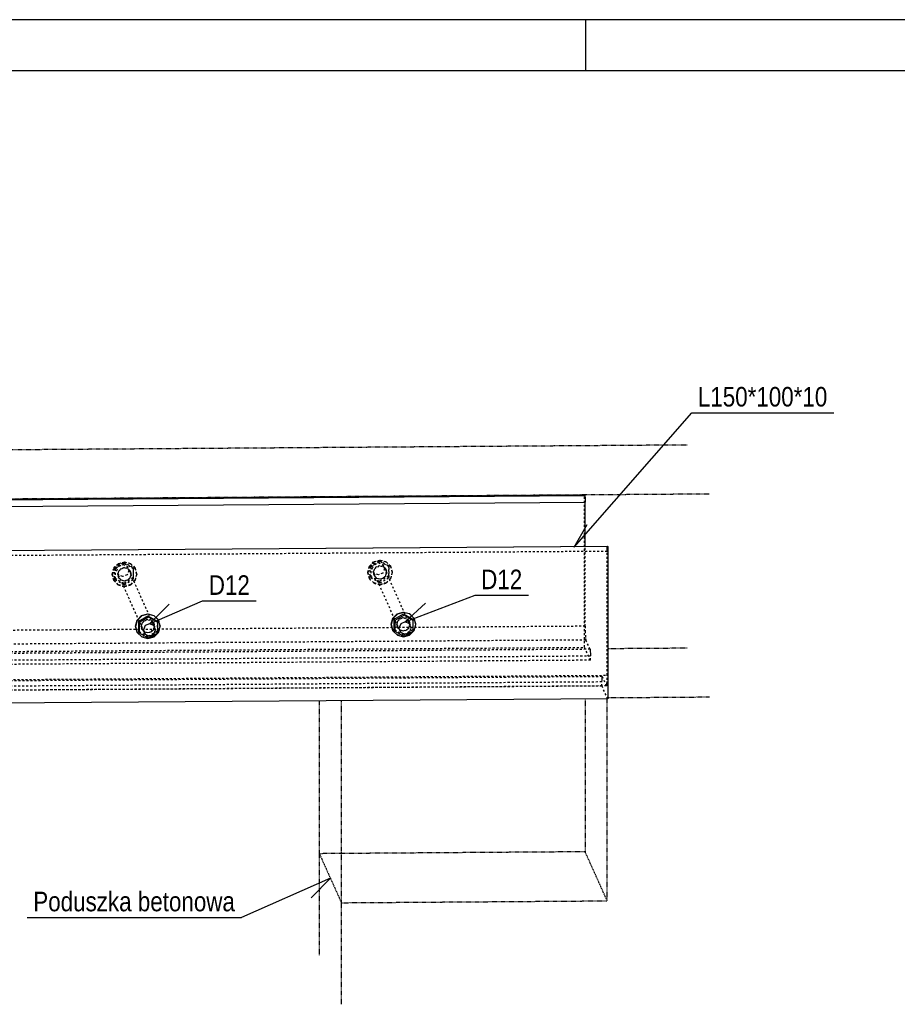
# Model space of a CAD drawing. Header units: millimetres. Extents: x 0 to 4200, y 0 to 2970.
# Tile 4 of 5: x 1547 to 2404, y 2009 to 2970. Entities that reach past the tile are written whole.
import ezdxf

# ---------------------------------------------------------------- set-up
doc = ezdxf.new("R2010")
doc.units = ezdxf.units.MM
doc.linetypes.add('DXK_LINE_DOT2', pattern=[3.9198, 1.9599, -1.9599])
doc.linetypes.add('DXK_LINE_DOT4', pattern=[0.9408, 0.4704, -0.4704])
doc.styles.add('Arial Narrow', font='ARIALN.TTF', dxfattribs={"height": 0.2})

# ---------------------------------------------------------------- blocks, each defined once
blk = doc.blocks.new('Unknown-2561818-1268')
at = {"color": 7, "linetype": 'Continuous'}
for p, q in [((4200, 2970), (0, 2970)), ((2100, 2920), (2100, 2970)), ((4150, 2920), (50, 2920))]:
    blk.add_line(p, q, dxfattribs=at)
blk = doc.blocks.new('Part-2561818-1314 - 1297')
at = {"color": 8, "linetype": 'DXK_LINE_DOT2'}
for p, q in [((1889.47, 2436.75), (1898.46, 2441.97)), ((1889.47, 2426.44), (1889.47, 2436.75)), ((1889.47, 2436.75), (1890.04, 2435.49)), ((1899.02, 2440.71), (1890.04, 2435.49)), ((1890.04, 2435.49), (1890.04, 2425.18)), ((1898.46, 2441.97), (1907.44, 2436.88)), ((1898.46, 2441.97), (1899.02, 2440.71)), ((1908.01, 2435.62), (1899.02, 2440.71)), ((1907.44, 2436.88), (1907.44, 2426.57)), ((1907.44, 2436.88), (1908.01, 2435.62)), ((1908.01, 2425.31), (1908.01, 2435.62)), ((1898.46, 2421.35), (1889.47, 2426.44)), ((1889.47, 2426.44), (1890.04, 2425.18)), ((1890.04, 2425.18), (1899.02, 2420.09)), ((1907.44, 2426.57), (1898.46, 2421.35)), ((1899.02, 2420.09), (1908.01, 2425.31)), ((1907.44, 2426.57), (1908.01, 2425.31)), ((1898.46, 2421.35), (1899.02, 2420.09))]:
    blk.add_line(p, q, dxfattribs=at)
blk = doc.blocks.new('Part-2561818-1306 - 1297')
at = {"color": 5, "linetype": 'Continuous'}
for p, q in [((224.35, 2442.43), (2121.29, 2456.02)), ((2121.52, 2455.52), (224.58, 2441.92)), ((2121.29, 2456.02), (2121.52, 2455.52)), ((2121.52, 2455.52), (2121.52, 2306.71)), ((2121.52, 2306.71), (224.58, 2293.12))]:
    blk.add_line(p, q, dxfattribs=at)
at = {"color": 8, "linetype": 'DXK_LINE_DOT2'}
for p, q in [((2120.95, 2450.82), (2120.98, 2453.04)), ((2120.98, 2453.04), (2121.05, 2454.81)), ((2121.05, 2454.81), (2121.16, 2455.86)), ((2121.16, 2455.86), (2121.29, 2456.02)), ((2120.95, 2450.82), (224.01, 2437.23)), ((2120.95, 2329.8), (2120.95, 2450.82)), ((2116.19, 2328.48), (223.99, 2314.92)), ((224.01, 2316.2), (2120.95, 2329.8)), ((2115.88, 2325.5), (2115.95, 2327.27)), ((2115.95, 2327.27), (2116.06, 2328.31)), ((2116.06, 2328.31), (2116.19, 2328.48)), ((2120.27, 2319.41), (2116.19, 2328.48)), ((2120.9, 2325.36), (2120.95, 2329.8)), ((2115.85, 2323.28), (218.91, 2309.69)), ((2115.85, 2319.31), (218.91, 2305.72)), ((2120.27, 2319.41), (223.33, 2305.81)), ((2115.85, 2323.28), (2115.88, 2325.5)), ((2115.85, 2319.31), (2115.85, 2323.28)), ((2121.52, 2306.71), (2115.85, 2319.31)), ((2120.27, 2319.41), (2120.53, 2319.73)), ((2120.53, 2319.73), (2120.75, 2321.82)), ((2120.75, 2321.82), (2120.9, 2325.36))]:
    blk.add_line(p, q, dxfattribs=at)
blk = doc.blocks.new('Part-2561818-2351 - 1297')
at = {"color": 4, "linetype": 'DXK_LINE_DOT4'}
for p, q in [((1839.83, 2155.59), (1839.83, 2304.7)), ((1861.37, 2107.71), (1861.37, 2304.85)), ((1839.83, 2155.59), (1861.37, 2107.71)), ((1861.37, 2107.71), (2120.95, 2109.57))]:
    blk.add_line(p, q, dxfattribs=at)
blk = doc.blocks.new('Part-2561818-1315 - 1297')
at = {"color": 8, "linetype": 'DXK_LINE_DOT2'}
for p, q in [((1893.03, 2440.66), (1899.02, 2442.3)), ((1899.02, 2442.3), (1905.01, 2440.75)), ((1887.04, 2430.31), (1888.65, 2436.27)), ((1888.79, 2435.96), (1887.18, 2430)), ((1888.65, 2436.27), (1893.03, 2440.66)), ((1893.17, 2440.35), (1888.79, 2435.96)), ((1893.4, 2433.58), (1892.53, 2430.35)), ((1892.67, 2430.04), (1893.54, 2433.27)), ((1899.16, 2441.99), (1893.17, 2440.35)), ((1895.78, 2435.96), (1893.4, 2433.58)), ((1893.54, 2433.27), (1895.92, 2435.64)), ((1899.02, 2436.85), (1895.78, 2435.96)), ((1895.92, 2435.64), (1899.16, 2436.53)), ((1902.27, 2436), (1899.02, 2436.85)), ((1905.15, 2440.43), (1899.16, 2441.99)), ((1899.16, 2436.53), (1902.41, 2435.69)), ((1904.64, 2433.66), (1902.27, 2436)), ((1902.41, 2435.69), (1904.78, 2433.35)), ((1904.78, 2433.35), (1904.64, 2433.66)), ((1905.51, 2430.44), (1904.64, 2433.66)), ((1904.78, 2433.35), (1905.65, 2430.13)), ((1905.01, 2440.75), (1909.4, 2436.42)), ((1909.54, 2436.11), (1905.15, 2440.43)), ((1909.54, 2436.11), (1909.4, 2436.42)), ((1909.4, 2436.42), (1911, 2430.48)), ((1911.14, 2430.17), (1909.54, 2436.11)), ((1888.65, 2424.37), (1887.04, 2430.31)), ((1887.18, 2430), (1888.79, 2424.06)), ((1888.79, 2424.06), (1888.65, 2424.37)), ((1893.03, 2420.04), (1888.65, 2424.37)), ((1888.79, 2424.06), (1893.17, 2419.73)), ((1892.53, 2430.35), (1893.4, 2427.13)), ((1893.54, 2426.82), (1892.67, 2430.04)), ((1893.54, 2426.82), (1893.4, 2427.13)), ((1893.4, 2427.13), (1895.78, 2424.79)), ((1895.92, 2424.47), (1893.54, 2426.82)), ((1895.78, 2424.79), (1899.02, 2423.95)), ((1899.16, 2423.63), (1895.92, 2424.47)), ((1899.02, 2423.95), (1902.27, 2424.84)), ((1902.41, 2424.52), (1899.16, 2423.63)), ((1902.27, 2424.84), (1904.64, 2427.21)), ((1904.78, 2426.9), (1902.41, 2424.52)), ((1904.64, 2427.21), (1905.51, 2430.44)), ((1905.65, 2430.13), (1904.78, 2426.9)), ((1909.4, 2424.52), (1905.01, 2420.13)), ((1905.15, 2419.82), (1909.54, 2424.2)), ((1911, 2430.48), (1909.4, 2424.52)), ((1909.54, 2424.2), (1911.14, 2430.17)), ((1899.02, 2418.49), (1893.03, 2420.04)), ((1893.17, 2419.73), (1899.16, 2418.18)), ((1905.01, 2420.13), (1899.02, 2418.49)), ((1899.16, 2418.18), (1905.15, 2419.82))]:
    blk.add_line(p, q, dxfattribs=at)
blk = doc.blocks.new('Part-2561818-1307 - 1297')
at = {"color": 5, "linetype": 'Continuous'}
for p, q in [((201.9, 2492.32), (2098.84, 2505.91)), ((202.13, 2491.82), (2099.07, 2505.41)), ((2098.84, 2505.91), (2099.07, 2505.41)), ((2099.07, 2505.41), (2099.2, 2504.67)), ((2099.2, 2504.67), (2099.31, 2503.13)), ((2099.31, 2503.13), (2099.38, 2501.04)), ((2099.38, 2501.04), (2099.41, 2498.7)), ((202.47, 2485.11), (2099.41, 2498.7)), ((2099.41, 2455.86), (2099.41, 2498.7))]:
    blk.add_line(p, q, dxfattribs=at)
at = {"color": 8, "linetype": 'DXK_LINE_DOT2'}
for p, q in [((2098.84, 2357.11), (2098.84, 2505.91)), ((2099.41, 2377.68), (2099.41, 2455.86)), ((2099.41, 2377.68), (224.01, 2364.24)), ((2099.41, 2377.68), (2099.46, 2373.01)), ((2099.46, 2373.01), (2099.61, 2368.82)), ((2099.61, 2368.82), (2099.83, 2365.75)), ((2099.83, 2365.75), (2100.09, 2364.26)), ((201.9, 2343.52), (2098.84, 2357.11)), ((2100.09, 2364.26), (224.01, 2350.82)), ((2104.51, 2344.51), (2098.84, 2357.11)), ((2104.17, 2355.19), (2100.09, 2364.26)), ((2104.17, 2355.19), (224.01, 2341.72)), ((2104.51, 2348.48), (224.01, 2335.01)), ((2104.17, 2355.19), (2104.3, 2354.45)), ((2104.3, 2354.45), (2104.41, 2352.91)), ((2104.41, 2352.91), (2104.49, 2350.82)), ((2104.49, 2350.82), (2104.51, 2348.48)), ((2104.51, 2344.51), (2104.51, 2348.48)), ((2104.51, 2344.51), (224.01, 2331.04))]:
    blk.add_line(p, q, dxfattribs=at)
blk = doc.blocks.new('Part-2561818-1313 - 1297')
at = {"color": 8, "linetype": 'DXK_LINE_DOT2'}
for p, q in [((1891.47, 2433.82), (1893.23, 2438.04)), ((1893.23, 2429.62), (1891.47, 2433.82)), ((1893.23, 2438.04), (1897.46, 2439.81)), ((1897.46, 2439.81), (1901.7, 2438.1)), ((1926.79, 2382.35), (1901.7, 2438.1)), ((1901.7, 2438.1), (1903.45, 2433.9)), ((1903.45, 2433.9), (1901.7, 2429.68)), ((1918.31, 2373.87), (1893.23, 2429.62)), ((1897.46, 2427.91), (1893.23, 2429.62)), ((1901.7, 2429.68), (1897.46, 2427.91))]:
    blk.add_line(p, q, dxfattribs=at)
at = {"color": 5, "linetype": 'Continuous'}
for p, q in [((1919.31, 2380.08), (1917.55, 2375.86)), ((1917.55, 2375.86), (1919.31, 2371.66)), ((1923.54, 2381.86), (1919.31, 2380.08)), ((1927.78, 2380.14), (1923.54, 2381.86)), ((1927.78, 2380.14), (1926.79, 2382.35)), ((1929.53, 2375.95), (1927.78, 2380.14)), ((1927.78, 2371.73), (1929.53, 2375.95)), ((1919.31, 2371.66), (1918.31, 2373.87)), ((1919.31, 2371.66), (1923.54, 2369.95)), ((1923.54, 2369.95), (1927.78, 2371.73))]:
    blk.add_line(p, q, dxfattribs=at)
blk = doc.blocks.new('Part-2561818-1316 - 1297')
at = {"color": 5, "linetype": 'Continuous'}
for p, q in [((1909.86, 2379.6), (1911.47, 2385.56)), ((1911.61, 2385.25), (1910, 2379.28)), ((1911.47, 2385.56), (1915.85, 2389.95)), ((1915.99, 2389.64), (1911.61, 2385.25)), ((1915.85, 2389.95), (1921.84, 2391.59)), ((1921.98, 2391.27), (1915.99, 2389.64)), ((1921.84, 2391.59), (1927.83, 2390.04)), ((1927.97, 2389.72), (1921.98, 2391.27)), ((1927.83, 2390.04), (1932.22, 2385.71)), ((1932.36, 2385.4), (1927.97, 2389.72)), ((1932.36, 2385.4), (1932.22, 2385.71)), ((1933.96, 2379.45), (1932.36, 2385.4)), ((1911.47, 2373.66), (1909.86, 2379.6)), ((1910, 2379.28), (1911.61, 2373.34)), ((1932.36, 2373.49), (1933.96, 2379.45)), ((1911.61, 2373.34), (1911.47, 2373.66)), ((1911.61, 2373.34), (1915.99, 2369.02)), ((1915.99, 2369.02), (1921.98, 2367.46)), ((1921.98, 2367.46), (1927.97, 2369.1)), ((1927.97, 2369.1), (1932.36, 2373.49))]:
    blk.add_line(p, q, dxfattribs=at)
at = {"color": 8, "linetype": 'DXK_LINE_DOT2'}
for p, q in [((1918.6, 2385.24), (1916.22, 2382.87)), ((1916.36, 2382.55), (1918.74, 2384.93)), ((1921.84, 2386.13), (1918.6, 2385.24)), ((1918.74, 2384.93), (1921.98, 2385.82)), ((1925.09, 2385.29), (1921.84, 2386.13)), ((1921.98, 2385.82), (1925.23, 2384.98)), ((1927.46, 2382.95), (1925.09, 2385.29)), ((1925.23, 2384.98), (1927.6, 2382.63)), ((1932.22, 2385.71), (1933.82, 2379.77)), ((1916.22, 2382.87), (1915.35, 2379.64)), ((1915.35, 2379.64), (1916.22, 2376.42)), ((1915.49, 2379.32), (1916.36, 2382.55)), ((1916.36, 2376.1), (1915.49, 2379.32)), ((1916.36, 2376.1), (1916.22, 2376.42)), ((1916.22, 2376.42), (1918.6, 2374.08)), ((1918.74, 2373.76), (1916.36, 2376.1)), ((1925.09, 2374.12), (1927.46, 2376.5)), ((1927.6, 2376.19), (1925.23, 2373.81)), ((1927.6, 2382.63), (1927.46, 2382.95)), ((1928.33, 2379.73), (1927.46, 2382.95)), ((1927.46, 2376.5), (1928.33, 2379.73)), ((1927.6, 2382.63), (1928.47, 2379.42)), ((1928.47, 2379.42), (1927.6, 2376.19)), ((1933.82, 2379.77), (1932.22, 2373.81)), ((1915.85, 2369.33), (1911.47, 2373.66)), ((1921.84, 2367.78), (1915.85, 2369.33)), ((1918.6, 2374.08), (1921.84, 2373.24)), ((1921.98, 2372.92), (1918.74, 2373.76)), ((1921.84, 2373.24), (1925.09, 2374.12)), ((1927.83, 2369.42), (1921.84, 2367.78)), ((1925.23, 2373.81), (1921.98, 2372.92)), ((1932.22, 2373.81), (1927.83, 2369.42))]:
    blk.add_line(p, q, dxfattribs=at)
blk = doc.blocks.new('Part-2561818-1317 - 1297')
at = {"color": 5, "linetype": 'Continuous'}
for p, q in [((1913, 2384.46), (1921.98, 2389.68)), ((1922.55, 2388.42), (1913.56, 2383.2)), ((1921.98, 2389.68), (1930.97, 2384.59)), ((1921.98, 2389.68), (1922.55, 2388.42)), ((1931.54, 2383.33), (1922.55, 2388.42)), ((1930.97, 2384.59), (1931.54, 2383.33)), ((1913, 2374.15), (1913, 2384.46)), ((1913, 2384.46), (1913.56, 2383.2)), ((1913.56, 2383.2), (1913.56, 2372.89)), ((1931.54, 2373.02), (1931.54, 2383.33)), ((1913, 2374.15), (1913.56, 2372.89)), ((1913.56, 2372.89), (1922.55, 2367.8)), ((1922.55, 2367.8), (1931.54, 2373.02))]:
    blk.add_line(p, q, dxfattribs=at)
at = {"color": 8, "linetype": 'DXK_LINE_DOT2'}
for p, q in [((1930.97, 2384.59), (1930.97, 2374.28)), ((1921.98, 2369.06), (1913, 2374.15)), ((1930.97, 2374.28), (1921.98, 2369.06)), ((1921.98, 2369.06), (1922.55, 2367.8)), ((1930.97, 2374.28), (1931.54, 2373.02))]:
    blk.add_line(p, q, dxfattribs=at)
blk = doc.blocks.new('Part-2561818-2348 - 1297')
at = {"color": 4, "linetype": 'DXK_LINE_DOT4'}
for p, q in [((102.63, 2539.94), (2199.25, 2554.97)), ((124.17, 2492.07), (2220.79, 2507.09)), ((2121.52, 2307.98), (2220.79, 2308.69))]:
    blk.add_line(p, q, dxfattribs=at)
blk = doc.blocks.new('Part-2561818-2349 - 1297')
at = {"color": 4, "linetype": 'DXK_LINE_DOT4'}
for p, q in [((2121.52, 2356.01), (2199.25, 2356.57)), ((2099.41, 2306.56), (2099.41, 2157.45)), ((2120.95, 2109.57), (2120.95, 2306.71)), ((2099.41, 2157.45), (1839.83, 2155.59)), ((1839.83, 2056.39), (1839.83, 2155.59)), ((1839.83, 2155.59), (1861.37, 2107.71)), ((2120.95, 2109.57), (2099.41, 2157.45)), ((1861.37, 2107.71), (2120.95, 2109.57)), ((1861.37, 2008.51), (1861.37, 2107.71))]:
    blk.add_line(p, q, dxfattribs=at)
blk = doc.blocks.new('Part-2561818-1343 - 1297')
at = {"color": 8, "linetype": 'DXK_LINE_DOT2'}
for p, q in [((1641.88, 2432.03), (1643.63, 2436.25)), ((1643.63, 2436.25), (1647.87, 2438.03)), ((1647.87, 2438.03), (1652.1, 2436.31)), ((1677.19, 2380.56), (1652.1, 2436.31)), ((1652.1, 2436.31), (1653.86, 2432.12)), ((1643.63, 2427.83), (1641.88, 2432.03)), ((1668.72, 2372.08), (1643.63, 2427.83)), ((1647.87, 2426.12), (1643.63, 2427.83)), ((1652.1, 2427.9), (1647.87, 2426.12)), ((1653.86, 2432.12), (1652.1, 2427.9))]:
    blk.add_line(p, q, dxfattribs=at)
at = {"color": 5, "linetype": 'Continuous'}
for p, q in [((1669.71, 2378.29), (1667.95, 2374.07)), ((1673.94, 2380.07), (1669.71, 2378.29)), ((1678.18, 2378.35), (1673.94, 2380.07)), ((1678.18, 2378.35), (1677.19, 2380.56)), ((1679.93, 2374.16), (1678.18, 2378.35)), ((1667.95, 2374.07), (1669.71, 2369.88)), ((1669.71, 2369.88), (1668.72, 2372.08)), ((1669.71, 2369.88), (1673.94, 2368.16)), ((1673.94, 2368.16), (1678.18, 2369.94)), ((1678.18, 2369.94), (1679.93, 2374.16))]:
    blk.add_line(p, q, dxfattribs=at)
blk = doc.blocks.new('Part-2561818-1344 - 1297')
at = {"color": 8, "linetype": 'DXK_LINE_DOT2'}
for p, q in [((1639.87, 2434.96), (1648.86, 2440.18)), ((1639.87, 2424.65), (1639.87, 2434.96)), ((1639.87, 2434.96), (1640.44, 2433.7)), ((1649.42, 2438.92), (1640.44, 2433.7)), ((1640.44, 2433.7), (1640.44, 2423.39)), ((1648.86, 2440.18), (1657.84, 2435.09)), ((1648.86, 2440.18), (1649.42, 2438.92)), ((1658.41, 2433.83), (1649.42, 2438.92)), ((1657.84, 2435.09), (1657.84, 2424.78)), ((1657.84, 2435.09), (1658.41, 2433.83)), ((1658.41, 2423.52), (1658.41, 2433.83)), ((1648.86, 2419.56), (1639.87, 2424.65)), ((1639.87, 2424.65), (1640.44, 2423.39)), ((1640.44, 2423.39), (1649.42, 2418.3)), ((1657.84, 2424.78), (1648.86, 2419.56)), ((1649.42, 2418.3), (1658.41, 2423.52)), ((1657.84, 2424.78), (1658.41, 2423.52)), ((1648.86, 2419.56), (1649.42, 2418.3))]:
    blk.add_line(p, q, dxfattribs=at)
blk = doc.blocks.new('Part-2561818-1345 - 1297')
at = {"color": 8, "linetype": 'DXK_LINE_DOT2'}
for p, q in [((1637.44, 2428.52), (1639.05, 2434.49)), ((1639.19, 2434.17), (1637.59, 2428.21)), ((1639.05, 2434.49), (1643.43, 2438.87)), ((1643.58, 2438.56), (1639.19, 2434.17)), ((1643.43, 2438.87), (1649.42, 2440.51)), ((1649.57, 2440.2), (1643.58, 2438.56)), ((1646.18, 2434.17), (1643.8, 2431.79)), ((1643.95, 2431.48), (1646.32, 2433.85)), ((1649.42, 2435.06), (1646.18, 2434.17)), ((1646.32, 2433.85), (1649.57, 2434.74)), ((1649.42, 2440.51), (1655.41, 2438.96)), ((1652.67, 2434.22), (1649.42, 2435.06)), ((1655.56, 2438.65), (1649.57, 2440.2)), ((1649.57, 2434.74), (1652.81, 2433.9)), ((1655.04, 2431.87), (1652.67, 2434.22)), ((1652.81, 2433.9), (1655.19, 2431.56)), ((1655.41, 2438.96), (1659.8, 2434.63)), ((1659.94, 2434.32), (1655.56, 2438.65)), ((1659.94, 2434.32), (1659.8, 2434.63)), ((1659.8, 2434.63), (1661.41, 2428.69)), ((1661.55, 2428.38), (1659.94, 2434.32)), ((1639.05, 2422.58), (1637.44, 2428.52)), ((1637.59, 2428.21), (1639.19, 2422.27)), ((1643.8, 2431.79), (1642.93, 2428.56)), ((1642.93, 2428.56), (1643.8, 2425.34)), ((1643.08, 2428.25), (1643.95, 2431.48)), ((1643.95, 2425.03), (1643.08, 2428.25)), ((1643.95, 2425.03), (1643.8, 2425.34)), ((1643.8, 2425.34), (1646.18, 2423)), ((1646.32, 2422.69), (1643.95, 2425.03)), ((1646.18, 2423), (1649.42, 2422.16)), ((1649.42, 2422.16), (1652.67, 2423.05)), ((1652.67, 2423.05), (1655.04, 2425.42)), ((1655.19, 2425.11), (1652.81, 2422.73)), ((1655.19, 2431.56), (1655.04, 2431.87)), ((1655.91, 2428.65), (1655.04, 2431.87)), ((1655.04, 2425.42), (1655.91, 2428.65)), ((1655.19, 2431.56), (1656.06, 2428.34)), ((1656.06, 2428.34), (1655.19, 2425.11)), ((1661.41, 2428.69), (1659.8, 2422.73)), ((1659.94, 2422.42), (1661.55, 2428.38)), ((1639.19, 2422.27), (1639.05, 2422.58)), ((1643.43, 2418.26), (1639.05, 2422.58)), ((1639.19, 2422.27), (1643.58, 2417.94)), ((1649.42, 2416.7), (1643.43, 2418.26)), ((1643.58, 2417.94), (1649.57, 2416.39)), ((1649.57, 2421.85), (1646.32, 2422.69)), ((1655.41, 2418.34), (1649.42, 2416.7)), ((1652.81, 2422.73), (1649.57, 2421.85)), ((1649.57, 2416.39), (1655.56, 2418.03)), ((1659.8, 2422.73), (1655.41, 2418.34)), ((1655.56, 2418.03), (1659.94, 2422.42))]:
    blk.add_line(p, q, dxfattribs=at)
blk = doc.blocks.new('Part-2561818-1346 - 1297')
at = {"color": 5, "linetype": 'Continuous'}
for p, q in [((1661.87, 2383.77), (1666.25, 2388.16)), ((1666.39, 2387.85), (1662.01, 2383.46)), ((1666.25, 2388.16), (1672.24, 2389.8)), ((1672.39, 2389.48), (1666.39, 2387.85)), ((1672.24, 2389.8), (1678.23, 2388.25)), ((1678.38, 2387.93), (1672.39, 2389.48)), ((1678.23, 2388.25), (1682.62, 2383.92)), ((1682.76, 2383.61), (1678.38, 2387.93)), ((1660.26, 2377.81), (1661.87, 2383.77)), ((1661.87, 2371.87), (1660.26, 2377.81)), ((1662.01, 2383.46), (1660.4, 2377.49)), ((1660.4, 2377.49), (1662.01, 2371.55)), ((1682.76, 2383.61), (1682.62, 2383.92)), ((1684.37, 2377.67), (1682.76, 2383.61)), ((1682.76, 2371.7), (1684.37, 2377.67)), ((1662.01, 2371.55), (1661.87, 2371.87)), ((1662.01, 2371.55), (1666.39, 2367.23)), ((1666.39, 2367.23), (1672.39, 2365.68)), ((1672.39, 2365.68), (1678.38, 2367.31)), ((1678.38, 2367.31), (1682.76, 2371.7))]:
    blk.add_line(p, q, dxfattribs=at)
at = {"color": 8, "linetype": 'DXK_LINE_DOT2'}
for p, q in [((1666.62, 2381.08), (1665.75, 2377.85)), ((1665.75, 2377.85), (1666.62, 2374.63)), ((1665.9, 2377.53), (1666.76, 2380.76)), ((1666.76, 2374.32), (1665.9, 2377.53)), ((1669, 2383.46), (1666.62, 2381.08)), ((1666.76, 2380.76), (1669.14, 2383.14)), ((1672.24, 2384.34), (1669, 2383.46)), ((1669.14, 2383.14), (1672.39, 2384.03)), ((1675.49, 2383.5), (1672.24, 2384.34)), ((1672.39, 2384.03), (1675.63, 2383.19)), ((1677.86, 2381.16), (1675.49, 2383.5)), ((1675.63, 2383.19), (1678.01, 2380.84)), ((1678.01, 2380.84), (1677.86, 2381.16)), ((1678.73, 2377.94), (1677.86, 2381.16)), ((1677.86, 2374.71), (1678.73, 2377.94)), ((1678.01, 2380.84), (1678.87, 2377.63)), ((1678.87, 2377.63), (1678.01, 2374.4)), ((1682.62, 2383.92), (1684.22, 2377.98)), ((1684.22, 2377.98), (1682.62, 2372.02)), ((1666.25, 2367.54), (1661.87, 2371.87)), ((1672.24, 2365.99), (1666.25, 2367.54)), ((1666.76, 2374.32), (1666.62, 2374.63)), ((1666.62, 2374.63), (1669, 2372.29)), ((1669.14, 2371.97), (1666.76, 2374.32)), ((1669, 2372.29), (1672.24, 2371.45)), ((1672.39, 2371.13), (1669.14, 2371.97)), ((1672.24, 2371.45), (1675.49, 2372.33)), ((1678.23, 2367.63), (1672.24, 2365.99)), ((1675.63, 2372.02), (1672.39, 2371.13)), ((1675.49, 2372.33), (1677.86, 2374.71)), ((1678.01, 2374.4), (1675.63, 2372.02)), ((1682.62, 2372.02), (1678.23, 2367.63))]:
    blk.add_line(p, q, dxfattribs=at)
blk = doc.blocks.new('Part-2561818-1347 - 1297')
at = {"color": 5, "linetype": 'Continuous'}
for p, q in [((1663.4, 2382.67), (1672.39, 2387.89)), ((1672.95, 2386.63), (1663.97, 2381.41)), ((1672.39, 2387.89), (1681.37, 2382.8)), ((1672.39, 2387.89), (1672.95, 2386.63)), ((1681.94, 2381.54), (1672.95, 2386.63)), ((1663.4, 2372.36), (1663.4, 2382.67)), ((1663.4, 2382.67), (1663.97, 2381.41)), ((1663.97, 2381.41), (1663.97, 2371.1)), ((1681.37, 2382.8), (1681.94, 2381.54)), ((1681.94, 2371.23), (1681.94, 2381.54)), ((1663.4, 2372.36), (1663.97, 2371.1)), ((1663.97, 2371.1), (1672.95, 2366.01)), ((1672.95, 2366.01), (1681.94, 2371.23))]:
    blk.add_line(p, q, dxfattribs=at)
at = {"color": 8, "linetype": 'DXK_LINE_DOT2'}
for p, q in [((1681.37, 2382.8), (1681.37, 2372.49)), ((1672.39, 2367.27), (1663.4, 2372.36)), ((1681.37, 2372.49), (1672.39, 2367.27)), ((1672.39, 2367.27), (1672.95, 2366.01)), ((1681.37, 2372.49), (1681.94, 2371.23))]:
    blk.add_line(p, q, dxfattribs=at)
blk = doc.blocks.new('Mark-2561818-2479 - 1297')
at = {"color": 7, "linetype": 'Continuous'}
for p, q in [((1673.94, 2380.07), (1725.82, 2402.35)), ((1673.94, 2380.07), (1692.97, 2399.12)), ((1725.82, 2402.35), (1778.01, 2402.35))]:
    blk.add_line(p, q, dxfattribs=at)
at = {"color": 0, "linetype": 'Continuous'}
blk.add_wipeout([(1772.01, 2408.35), (1772.01, 2428.35), (1731.82, 2428.35), (1731.82, 2408.35)], dxfattribs=at)
blk.add_wipeout([(1772.01, 2408.35), (1772.01, 2428.35), (1731.82, 2428.35), (1731.82, 2408.35)], dxfattribs=at)
at = {"color": 7, "linetype": 'Continuous', "style": 'Arial Narrow'}
blk.add_text('D12', height=19.089, dxfattribs=at).set_placement((1731.82, 2408.35))
blk = doc.blocks.new('Mark-2561818-2524 - 1297')
at = {"color": 7, "linetype": 'Continuous'}
for p, q in [((1850.6, 2131.65), (1763.77, 2093.35)), ((1850.6, 2131.65), (1831.76, 2112.41)), ((1554.41, 2093.35), (1763.77, 2093.35))]:
    blk.add_line(p, q, dxfattribs=at)
at = {"color": 0, "linetype": 'Continuous'}
blk.add_wipeout([(1757.77, 2099.35), (1757.77, 2119.35), (1560.41, 2119.35), (1560.41, 2099.35)], dxfattribs=at)
blk.add_wipeout([(1757.77, 2099.35), (1757.77, 2119.35), (1560.41, 2119.35), (1560.41, 2099.35)], dxfattribs=at)
at = {"color": 7, "linetype": 'Continuous', "style": 'Arial Narrow'}
blk.add_text('Poduszka betonowa', height=19.0885, dxfattribs=at).set_placement((1560.41, 2099.35))
blk = doc.blocks.new('Mark-2561818-2436 - 1297')
at = {"color": 7, "linetype": 'Continuous'}
for p, q in [((1923.54, 2381.86), (1991.87, 2407.9)), ((1991.87, 2407.9), (2044.07, 2407.9)), ((1923.54, 2381.86), (1943.34, 2400.11))]:
    blk.add_line(p, q, dxfattribs=at)
at = {"color": 0, "linetype": 'Continuous'}
blk.add_wipeout([(2038.07, 2413.9), (2038.07, 2433.9), (1997.87, 2433.9), (1997.87, 2413.9)], dxfattribs=at)
blk.add_wipeout([(2038.07, 2413.9), (2038.07, 2433.9), (1997.87, 2433.9), (1997.87, 2413.9)], dxfattribs=at)
at = {"color": 7, "linetype": 'Continuous', "style": 'Arial Narrow'}
blk.add_text('D12', height=19.089, dxfattribs=at).set_placement((1997.87, 2413.9))
blk = doc.blocks.new('Mark-2561818-2381 - 1297')
at = {"color": 7, "linetype": 'Continuous'}
for p, q in [((2088.78, 2455.07), (2203.49, 2586.25)), ((2203.49, 2586.25), (2342.21, 2586.25)), ((2088.78, 2455.07), (2101.48, 2477.18))]:
    blk.add_line(p, q, dxfattribs=at)
at = {"color": 0}
blk.add_wipeout([(2336.21, 2592.25), (2336.21, 2612.25), (2209.49, 2612.25), (2209.49, 2592.25)], dxfattribs=at)
blk.add_wipeout([(2336.21, 2592.25), (2336.21, 2612.25), (2209.49, 2612.25), (2209.49, 2592.25)], dxfattribs=at)
at = {"color": 7, "style": 'Arial Narrow'}
blk.add_text('L150*100*10', height=19.0885, dxfattribs=at).set_placement((2209.49, 2592.25))

msp = doc.modelspace()

# ---------------------------------------------------------------- block references
for name in ['Unknown-2561818-1268', 'Part-2561818-2348 - 1297', 'Part-2561818-1307 - 1297', 'Part-2561818-1306 - 1297', 'Part-2561818-1315 - 1297', 'Part-2561818-1345 - 1297', 'Part-2561818-1344 - 1297', 'Part-2561818-1343 - 1297', 'Part-2561818-1314 - 1297', 'Part-2561818-1313 - 1297', 'Part-2561818-1346 - 1297', 'Part-2561818-1347 - 1297', 'Part-2561818-1316 - 1297', 'Part-2561818-1317 - 1297', 'Part-2561818-2349 - 1297', 'Part-2561818-2351 - 1297']:
    msp.add_blockref(name, (0, 0))

# ---------------------------------------------------------------- next in the draw order: block references
for name in ['Mark-2561818-2381 - 1297', 'Mark-2561818-2436 - 1297', 'Mark-2561818-2479 - 1297', 'Mark-2561818-2524 - 1297']:
    msp.add_blockref(name, (0, 0))

doc.saveas('drawing.dxf')
